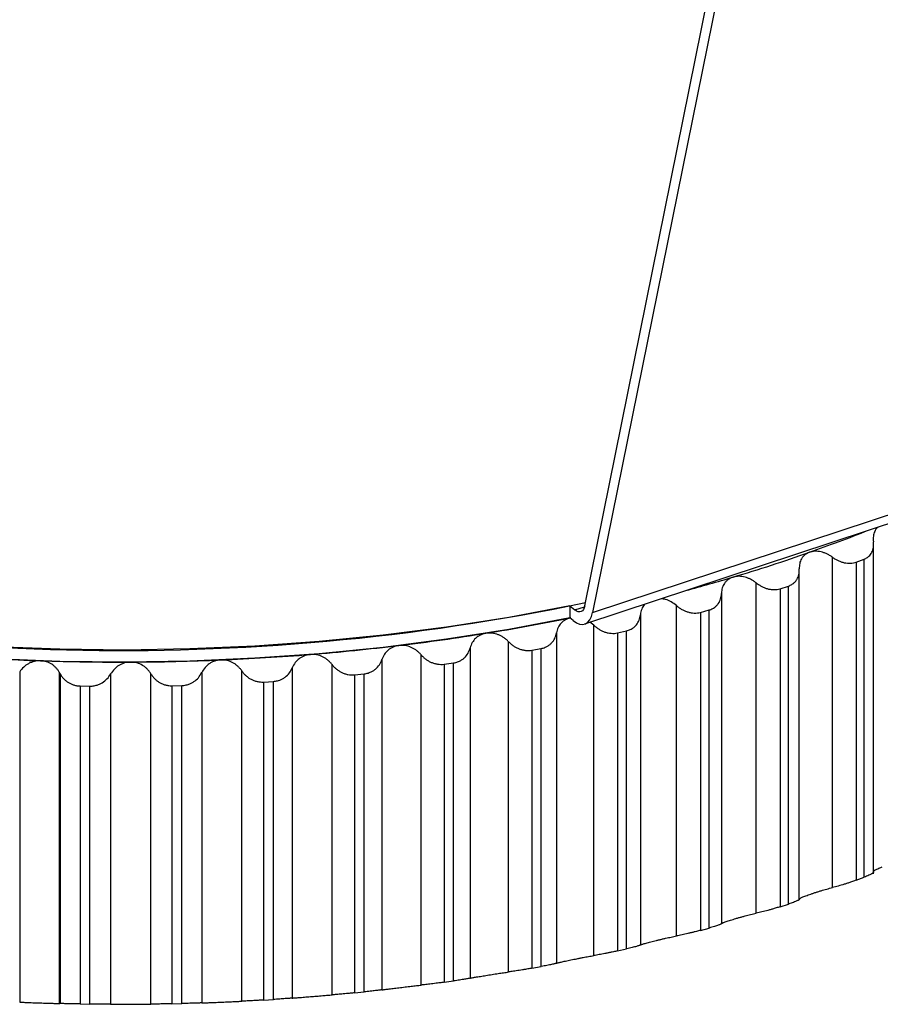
# Paper-space layout '_Trimétrica' of a CAD drawing. Header units: millimetres. Extents: x -31.7 to 30, y -20.9 to 43.5.
# Tile 4 of 7: x -2.1 to 16.2, y -20.9 to 0. Entities that reach past the tile are written whole.
import ezdxf

# ---------------------------------------------------------------- set-up
doc = ezdxf.new("R2010")
doc.units = ezdxf.units.MM

psp = doc.layouts.new('_Trimétrica')

# ---------------------------------------------------------------- linework, layer by layer
at = {"color": 7, "linetype": 'Continuous', "lineweight": 25}
for p, q in [((9.892, -12.453), (12.598, 0.918)), ((12.766, 0.784), (10.059, -12.593)), ((10.059, -12.593), (18.474, -9.811)), ((9.893, -12.836), (18.309, -10.054)), ((16.043, -18.154), (16.043, -11.117)), ((15.168, -18.448), (15.168, -11.416)), ((15.672, -11.52), (15.841, -11.456)), ((15.672, -11.52), (15.672, -18.292)), ((15.841, -18.227), (15.841, -11.456)), ((14.461, -18.716), (14.461, -11.679)), ((13.545, -18.995), (13.545, -11.963)), ((14.051, -12.086), (14.229, -12.028)), ((14.051, -12.086), (14.051, -18.858)), ((14.229, -18.8), (14.229, -12.028)), ((12.803, -12.185), (12.803, -19.217)), ((9.574, -12.45), (9.574, -12.707)), ((9.574, -12.45), (9.683, -12.538)), ((9.683, -12.538), (9.888, -12.47)), ((11.847, -19.479), (11.847, -12.446)), ((12.354, -12.589), (12.539, -12.538)), ((12.539, -19.31), (12.539, -12.538)), ((9.642, -12.762), (9.574, -12.708)), ((11.076, -12.639), (11.076, -19.672)), ((12.354, -12.589), (12.354, -19.361)), ((10.085, -12.864), (10.002, -12.8)), ((10.085, -19.896), (10.085, -12.864)), ((10.589, -13.026), (10.781, -12.982)), ((10.781, -19.754), (10.781, -12.982)), ((9.288, -13.027), (9.288, -20.06)), ((10.589, -13.026), (10.589, -19.798)), ((7.45, -13.346), (7.45, -20.378)), ((8.268, -20.246), (8.268, -13.214)), ((8.766, -13.395), (8.964, -13.358)), ((8.766, -13.395), (8.766, -20.166)), ((8.964, -20.13), (8.964, -13.358)), ((5.571, -13.594), (5.571, -20.626)), ((6.406, -20.525), (6.406, -13.493)), ((2.587, -20.868), (2.587, -13.836)), ((3.661, -13.77), (3.661, -20.802)), ((4.509, -20.733), (4.509, -13.701)), ((6.895, -13.693), (7.098, -13.664)), ((6.895, -13.693), (6.895, -20.464)), ((7.098, -20.436), (7.098, -13.664)), ((-2.145, -13.857), (-2.145, -20.889)), ((-1.301, -13.863), (-1.301, -20.918)), ((-1.289, -20.918), (-1.289, -13.885)), ((-1.276, -20.918), (-1.276, -13.908)), ((-0.207, -13.901), (-0.207, -20.934)), ((0.651, -20.93), (0.651, -13.898)), ((1.732, -13.872), (1.732, -20.905)), ((4.986, -13.919), (5.193, -13.898)), ((4.986, -13.919), (4.986, -20.691)), ((5.193, -20.67), (5.193, -13.898)), ((-0.86, -14.156), (-0.65, -14.159)), ((-0.86, -14.156), (-0.86, -20.927)), ((-0.65, -20.93), (-0.65, -14.159)), ((1.098, -14.151), (1.308, -14.146)), ((1.098, -14.151), (1.098, -20.923)), ((1.308, -20.918), (1.308, -14.146)), ((3.051, -14.072), (3.259, -14.059)), ((3.051, -14.072), (3.051, -20.844)), ((3.259, -20.831), (3.259, -14.059)), ((15.672, -18.292), (15.841, -18.227)), ((14.051, -18.858), (14.229, -18.8)), ((12.354, -19.361), (12.539, -19.31)), ((10.589, -19.798), (10.781, -19.754)), ((8.766, -20.166), (8.964, -20.13)), ((6.895, -20.464), (7.098, -20.436)), ((4.986, -20.691), (5.193, -20.67)), ((-0.86, -20.927), (-0.65, -20.93)), ((1.098, -20.923), (1.308, -20.918)), ((3.051, -20.844), (3.259, -20.831))]:
    psp.add_line(p, q, dxfattribs=at)
at = {"color": 7, "linetype": 'Continuous', "lineweight": 25, "flags": 128}
for points in [[(9.574, -12.45), (8.271, -12.695), (6.945, -12.904), (5.599, -13.077), (4.237, -13.212), (2.863, -13.31), (1.48, -13.369), (0.094, -13.391), (-1.293, -13.374), (-2.676, -13.32)], [(9.892, -12.453), (9.879, -12.496), (9.862, -12.531), (9.84, -12.557), (9.814, -12.573), (9.785, -12.579), (9.752, -12.575), (9.718, -12.561), (9.683, -12.538)], [(9.574, -12.707), (8.271, -12.952), (6.945, -13.162), (5.599, -13.334), (4.237, -13.469), (2.863, -13.567), (1.48, -13.626), (0.094, -13.648), (-1.293, -13.632), (-2.676, -13.577)], [(9.642, -12.762), (9.712, -12.809), (9.78, -12.837), (9.845, -12.845), (9.904, -12.832), (9.956, -12.799), (10, -12.748), (10.035, -12.678), (10.059, -12.593)]]:
    psp.add_lwpolyline(points, dxfattribs=at)
at = {"color": 7, "linetype": 'Continuous', "lineweight": 25}
for centre, radius, start, end in [((3.937, 19.217), 32.361, 289.3829, 291.7546), ((2.899, 22.169), 35.49, 286.6224, 289.3812), ((0.033, 34.898), 48.299, 255.4095, 281.7955), ((2.15, 24.643), 38.075, 285.0639, 286.6369), ((0.713, 30.772), 44.373, 279.172, 281.5491), ((0.35, 33.01), 46.64, 276.8748, 279.1741), ((0.134, 34.786), 48.429, 274.6343, 276.8767), ((-0.02, 36.239), 49.887, 265.8705, 268.069), ((0, 36.774), 50.422, 268.0672, 270.2501), ((0.002, 36.704), 50.352, 270.2484, 272.4333), ((0.032, 36.033), 49.681, 272.4316, 274.6361)]:
    psp.add_arc(centre, radius, start, end, dxfattribs=at)
for points, knots in [([(16.15, -10.767), (16.144, -10.771), (16.105, -10.795), (16.064, -10.864), (16.03, -10.967), (16.035, -11.044), (16.038, -11.084)], [0, 0, 0, 0, 0.0647599, 0.3807695, 0.6711294, 1, 1, 1, 1]), ([(15.841, -11.456), (15.854, -11.451), (15.878, -11.44), (15.911, -11.42), (15.945, -11.392), (15.979, -11.356), (16.017, -11.294), (16.046, -11.203), (16.041, -11.125), (16.038, -11.084)], [0, 0, 0, 0, 0.082854, 0.165927, 0.250138, 0.374253, 0.499646, 0.745169, 1, 1, 1, 1]), ([(14.677, -11.311), (14.659, -11.318), (14.624, -11.332), (14.578, -11.364), (14.537, -11.403), (14.496, -11.462), (14.461, -11.549), (14.46, -11.625), (14.46, -11.665)], [0, 0, 0, 0, 0.120675, 0.243707, 0.36983, 0.499724, 0.734306, 1, 1, 1, 1]), ([(15.168, -11.416), (15.147, -11.402), (15.108, -11.375), (15.046, -11.343), (14.985, -11.319), (14.901, -11.295), (14.793, -11.282), (14.715, -11.301), (14.677, -11.311)], [0, 0, 0, 0, 0.136995, 0.265987, 0.387199, 0.500898, 0.756604, 1, 1, 1, 1]), ([(15.168, -11.416), (15.188, -11.43), (15.227, -11.456), (15.289, -11.489), (15.353, -11.515), (15.418, -11.533), (15.484, -11.544), (15.55, -11.545), (15.614, -11.539), (15.653, -11.526), (15.672, -11.52)], [0, 0, 0, 0, 0.129306, 0.254351, 0.377086, 0.499572, 0.624384, 0.748815, 0.875527, 1, 1, 1, 1]), ([(14.229, -12.028), (14.242, -12.024), (14.268, -12.014), (14.303, -11.995), (14.34, -11.969), (14.378, -11.934), (14.422, -11.873), (14.459, -11.784), (14.46, -11.705), (14.46, -11.665)], [0, 0, 0, 0, 0.082854, 0.165927, 0.250138, 0.374253, 0.499646, 0.745169, 1, 1, 1, 1]), ([(13.052, -11.839), (13.033, -11.845), (12.996, -11.858), (12.947, -11.888), (12.902, -11.926), (12.856, -11.983), (12.813, -12.068), (12.806, -12.144), (12.803, -12.185)], [0, 0, 0, 0, 0.120675, 0.243707, 0.36983, 0.499725, 0.734306, 1, 1, 1, 1]), ([(13.545, -11.963), (13.525, -11.948), (13.487, -11.92), (13.426, -11.885), (13.366, -11.858), (13.282, -11.831), (13.173, -11.814), (13.091, -11.831), (13.052, -11.839)], [0, 0, 0, 0, 0.136996, 0.265989, 0.387201, 0.500901, 0.756605, 1, 1, 1, 1]), ([(13.545, -11.963), (13.564, -11.977), (13.601, -12.005), (13.662, -12.04), (13.725, -12.068), (13.791, -12.089), (13.858, -12.103), (13.925, -12.107), (13.991, -12.103), (14.031, -12.092), (14.051, -12.086)], [0, 0, 0, 0, 0.129306, 0.254351, 0.377086, 0.499572, 0.624385, 0.748815, 0.875527, 1, 1, 1, 1]), ([(11.847, -12.446), (11.81, -12.418), (11.739, -12.363), (11.624, -12.312), (11.551, -12.302), (11.52, -12.298)], [0, 0, 0, 0, 0.390497, 0.735385, 1, 1, 1, 1]), ([(12.539, -12.538), (12.553, -12.534), (12.58, -12.526), (12.617, -12.508), (12.657, -12.483), (12.698, -12.45), (12.748, -12.391), (12.792, -12.303), (12.799, -12.225), (12.803, -12.185)], [0, 0, 0, 0, 0.082854, 0.165927, 0.250138, 0.374253, 0.499646, 0.745169, 1, 1, 1, 1]), ([(11.177, -12.412), (11.17, -12.417), (11.135, -12.446), (11.097, -12.525), (11.083, -12.599), (11.076, -12.639)], [0, 0, 0, 0, 0.099636, 0.521821, 1, 1, 1, 1]), ([(11.847, -12.446), (11.866, -12.461), (11.902, -12.491), (11.961, -12.528), (12.023, -12.559), (12.088, -12.582), (12.155, -12.598), (12.223, -12.605), (12.291, -12.603), (12.333, -12.594), (12.354, -12.589)], [0, 0, 0, 0, 0.129306, 0.254351, 0.377086, 0.499573, 0.624385, 0.748815, 0.875527, 1, 1, 1, 1]), ([(9.597, -12.703), (9.577, -12.708), (9.537, -12.718), (9.481, -12.744), (9.43, -12.777), (9.373, -12.83), (9.317, -12.912), (9.298, -12.987), (9.288, -13.027)], [0, 0, 0, 0, 0.120675, 0.243707, 0.36983, 0.499725, 0.734306, 1, 1, 1, 1]), ([(10.781, -12.982), (10.795, -12.979), (10.823, -12.971), (10.862, -12.955), (10.905, -12.932), (10.949, -12.9), (11.004, -12.843), (11.056, -12.757), (11.069, -12.679), (11.076, -12.639)], [0, 0, 0, 0, 0.082854, 0.165927, 0.250138, 0.374253, 0.499646, 0.745169, 1, 1, 1, 1]), ([(10.085, -12.864), (10.103, -12.88), (10.137, -12.911), (10.195, -12.95), (10.255, -12.983), (10.319, -13.009), (10.386, -13.027), (10.455, -13.037), (10.523, -13.038), (10.567, -13.03), (10.589, -13.026)], [0, 0, 0, 0, 0.129306, 0.254351, 0.377086, 0.499573, 0.624385, 0.748815, 0.875527, 1, 1, 1, 1]), ([(7.786, -13.034), (7.766, -13.038), (7.724, -13.046), (7.666, -13.07), (7.612, -13.102), (7.551, -13.153), (7.487, -13.232), (7.463, -13.306), (7.45, -13.346)], [0, 0, 0, 0, 0.120675, 0.243707, 0.36983, 0.499725, 0.734306, 1, 1, 1, 1]), ([(8.268, -13.214), (8.251, -13.197), (8.218, -13.164), (8.163, -13.123), (8.107, -13.09), (8.026, -13.053), (7.917, -13.024), (7.829, -13.03), (7.786, -13.034)], [0, 0, 0, 0, 0.136996, 0.265989, 0.387201, 0.500902, 0.756606, 1, 1, 1, 1]), ([(8.964, -13.358), (8.978, -13.355), (9.007, -13.349), (9.048, -13.334), (9.093, -13.313), (9.14, -13.283), (9.2, -13.228), (9.259, -13.144), (9.278, -13.067), (9.288, -13.027)], [0, 0, 0, 0, 0.082854, 0.165927, 0.250138, 0.374253, 0.499646, 0.745169, 1, 1, 1, 1]), ([(5.933, -13.295), (5.912, -13.298), (5.869, -13.305), (5.809, -13.327), (5.752, -13.356), (5.687, -13.405), (5.617, -13.482), (5.587, -13.555), (5.571, -13.594)], [0, 0, 0, 0, 0.120675, 0.243707, 0.36983, 0.499725, 0.734306, 1, 1, 1, 1]), ([(6.406, -13.493), (6.39, -13.476), (6.359, -13.442), (6.306, -13.399), (6.252, -13.363), (6.174, -13.324), (6.066, -13.29), (5.976, -13.293), (5.933, -13.295)], [0, 0, 0, 0, 0.136996, 0.265989, 0.387202, 0.500902, 0.756606, 1, 1, 1, 1]), ([(7.098, -13.664), (7.112, -13.662), (7.142, -13.657), (7.184, -13.643), (7.231, -13.624), (7.281, -13.595), (7.346, -13.543), (7.412, -13.462), (7.437, -13.385), (7.45, -13.346)], [0, 0, 0, 0, 0.082854, 0.165927, 0.250138, 0.374253, 0.499646, 0.745169, 1, 1, 1, 1]), ([(8.268, -13.214), (8.285, -13.23), (8.317, -13.262), (8.372, -13.304), (8.431, -13.339), (8.494, -13.367), (8.561, -13.388), (8.629, -13.4), (8.699, -13.404), (8.743, -13.398), (8.766, -13.395)], [0, 0, 0, 0, 0.1293059, 0.2543511, 0.3770863, 0.4995729, 0.6243853, 0.7488156, 0.8755271, 1, 1, 1, 1]), ([(-1.701, -13.619), (-1.723, -13.62), (-1.767, -13.62), (-1.832, -13.632), (-1.897, -13.652), (-1.976, -13.689), (-2.067, -13.754), (-2.118, -13.821), (-2.145, -13.857)], [0, 0, 0, 0, 0.120675, 0.243707, 0.36983, 0.499725, 0.734306, 1, 1, 1, 1]), ([(-1.301, -13.863), (-1.312, -13.845), (-1.334, -13.81), (-1.374, -13.764), (-1.416, -13.725), (-1.481, -13.679), (-1.574, -13.633), (-1.659, -13.624), (-1.701, -13.619)], [0, 0, 0, 0, 0.135775, 0.264287, 0.385763, 0.500469, 0.755802, 1, 1, 1, 1]), ([(2.139, -13.603), (2.118, -13.605), (2.074, -13.608), (2.01, -13.625), (1.949, -13.65), (1.876, -13.693), (1.795, -13.764), (1.754, -13.835), (1.732, -13.872)], [0, 0, 0, 0, 0.120675, 0.243707, 0.36983, 0.499725, 0.734306, 1, 1, 1, 1]), ([(2.587, -13.836), (2.573, -13.817), (2.547, -13.781), (2.5, -13.735), (2.451, -13.695), (2.378, -13.65), (2.274, -13.608), (2.183, -13.604), (2.139, -13.603)], [0, 0, 0, 0, 0.136996, 0.265989, 0.387202, 0.500902, 0.756606, 1, 1, 1, 1]), ([(4.047, -13.485), (4.026, -13.488), (3.983, -13.493), (3.92, -13.512), (3.861, -13.539), (3.792, -13.585), (3.716, -13.659), (3.68, -13.731), (3.661, -13.77)], [0, 0, 0, 0, 0.120675, 0.243707, 0.36983, 0.499725, 0.734306, 1, 1, 1, 1]), ([(4.509, -13.701), (4.494, -13.683), (4.465, -13.648), (4.415, -13.603), (4.363, -13.565), (4.287, -13.523), (4.181, -13.485), (4.091, -13.485), (4.047, -13.485)], [0, 0, 0, 0, 0.136996, 0.265989, 0.387202, 0.500902, 0.756606, 1, 1, 1, 1]), ([(5.193, -13.898), (5.208, -13.896), (5.238, -13.892), (5.281, -13.881), (5.33, -13.863), (5.383, -13.836), (5.452, -13.787), (5.524, -13.708), (5.555, -13.632), (5.571, -13.594)], [0, 0, 0, 0, 0.082853, 0.165927, 0.250138, 0.374253, 0.499646, 0.745169, 1, 1, 1, 1]), ([(6.406, -13.493), (6.421, -13.51), (6.452, -13.544), (6.505, -13.587), (6.561, -13.625), (6.623, -13.655), (6.688, -13.678), (6.757, -13.693), (6.826, -13.699), (6.872, -13.695), (6.895, -13.693)], [0, 0, 0, 0, 0.129306, 0.254351, 0.377086, 0.499573, 0.624385, 0.748816, 0.875527, 1, 1, 1, 1]), ([(0.22, -13.648), (0.198, -13.649), (0.154, -13.651), (0.089, -13.665), (0.026, -13.688), (-0.05, -13.728), (-0.136, -13.796), (-0.182, -13.865), (-0.207, -13.901)], [0, 0, 0, 0, 0.120675, 0.243707, 0.36983, 0.499725, 0.734306, 1, 1, 1, 1]), ([(0.651, -13.898), (0.639, -13.879), (0.615, -13.842), (0.571, -13.793), (0.525, -13.752), (0.455, -13.704), (0.354, -13.658), (0.264, -13.651), (0.22, -13.648)], [0, 0, 0, 0, 0.136996, 0.265989, 0.387202, 0.500902, 0.756606, 1, 1, 1, 1]), ([(2.587, -13.836), (2.6, -13.854), (2.626, -13.89), (2.672, -13.937), (2.724, -13.979), (2.782, -14.014), (2.844, -14.042), (2.911, -14.062), (2.981, -14.073), (3.027, -14.072), (3.051, -14.072)], [0, 0, 0, 0, 0.129306, 0.254351, 0.377087, 0.499573, 0.624386, 0.748816, 0.875527, 1, 1, 1, 1]), ([(3.259, -14.059), (3.274, -14.058), (3.305, -14.055), (3.35, -14.045), (3.4, -14.029), (3.455, -14.005), (3.528, -13.958), (3.606, -13.882), (3.643, -13.808), (3.661, -13.77)], [0, 0, 0, 0, 0.082853, 0.165926, 0.250138, 0.374253, 0.499646, 0.745169, 1, 1, 1, 1]), ([(4.509, -13.701), (4.523, -13.718), (4.551, -13.753), (4.601, -13.799), (4.656, -13.838), (4.715, -13.871), (4.779, -13.897), (4.847, -13.914), (4.917, -13.923), (4.963, -13.92), (4.986, -13.919)], [0, 0, 0, 0, 0.129306, 0.2543512, 0.3770865, 0.4995732, 0.6243855, 0.7488157, 0.8755272, 1, 1, 1, 1]), ([(-1.276, -13.908), (-1.266, -13.926), (-1.244, -13.961), (-1.204, -14.007), (-1.159, -14.049), (-1.108, -14.084), (-1.052, -14.114), (-0.991, -14.137), (-0.927, -14.152), (-0.882, -14.154), (-0.86, -14.156)], [0, 0, 0, 0, 0.129016, 0.253994, 0.376742, 0.499162, 0.62402, 0.748579, 0.875341, 1, 1, 1, 1]), ([(-0.65, -14.159), (-0.635, -14.158), (-0.604, -14.158), (-0.558, -14.152), (-0.505, -14.14), (-0.447, -14.119), (-0.367, -14.078), (-0.278, -14.009), (-0.231, -13.938), (-0.207, -13.901)], [0, 0, 0, 0, 0.082853, 0.165926, 0.250137, 0.374253, 0.499646, 0.745169, 1, 1, 1, 1]), ([(0.651, -13.898), (0.663, -13.916), (0.686, -13.953), (0.729, -14.002), (0.778, -14.045), (0.833, -14.083), (0.894, -14.113), (0.959, -14.135), (1.028, -14.15), (1.075, -14.151), (1.098, -14.151)], [0, 0, 0, 0, 0.129306, 0.254351, 0.377087, 0.499573, 0.624386, 0.748816, 0.875527, 1, 1, 1, 1]), ([(1.308, -14.146), (1.323, -14.145), (1.354, -14.144), (1.4, -14.136), (1.451, -14.122), (1.508, -14.099), (1.584, -14.055), (1.669, -13.983), (1.711, -13.91), (1.732, -13.872)], [0, 0, 0, 0, 0.082853, 0.165926, 0.250137, 0.374253, 0.499646, 0.745169, 1, 1, 1, 1]), ([(16.038, -18.11), (16.037, -18.108), (16.034, -18.102), (16.064, -18.082), (16.123, -18.05), (16.189, -18.022), (16.222, -18.008)], [0, 0, 0, 0, 0.149426, 0.421296, 0.717785, 1, 1, 1, 1]), ([(16.039, -18.124), (16.039, -18.126), (16.042, -18.132), (16.011, -18.153), (15.947, -18.185), (15.877, -18.213), (15.841, -18.227)], [0, 0, 0, 0, 0.140416, 0.423271, 0.710586, 1, 1, 1, 1]), ([(15.672, -18.292), (15.66, -18.296), (15.634, -18.306), (15.593, -18.32), (15.544, -18.338), (15.485, -18.357), (15.397, -18.385), (15.286, -18.418), (15.208, -18.438), (15.168, -18.448)], [0, 0, 0, 0, 0.082854, 0.165927, 0.250138, 0.374253, 0.499646, 0.745169, 1, 1, 1, 1]), ([(14.46, -18.698), (14.459, -18.696), (14.458, -18.693), (14.467, -18.684), (14.483, -18.675), (14.514, -18.659), (14.572, -18.634), (14.642, -18.609), (14.677, -18.597)], [0, 0, 0, 0, 0.136996, 0.265989, 0.387201, 0.500901, 0.756605, 1, 1, 1, 1]), ([(14.677, -18.597), (14.695, -18.59), (14.732, -18.577), (14.794, -18.557), (14.859, -18.536), (14.943, -18.51), (15.051, -18.479), (15.127, -18.459), (15.168, -18.448)], [0, 0, 0, 0, 0.120675, 0.243708, 0.369831, 0.499725, 0.734306, 1, 1, 1, 1]), ([(14.051, -18.858), (14.038, -18.862), (14.012, -18.87), (13.969, -18.883), (13.918, -18.899), (13.858, -18.916), (13.77, -18.94), (13.659, -18.969), (13.583, -18.986), (13.545, -18.995)], [0, 0, 0, 0, 0.082854, 0.165927, 0.250138, 0.374253, 0.499646, 0.745169, 1, 1, 1, 1]), ([(14.46, -18.698), (14.46, -18.699), (14.461, -18.703), (14.453, -18.711), (14.436, -18.721), (14.411, -18.733), (14.378, -18.747), (14.336, -18.763), (14.287, -18.781), (14.248, -18.794), (14.229, -18.8)], [0, 0, 0, 0, 0.129306, 0.254351, 0.377086, 0.499573, 0.624385, 0.748815, 0.875527, 1, 1, 1, 1]), ([(13.052, -19.125), (13.071, -19.119), (13.11, -19.107), (13.173, -19.089), (13.239, -19.071), (13.324, -19.049), (13.432, -19.021), (13.505, -19.004), (13.545, -18.995)], [0, 0, 0, 0, 0.120675, 0.243707, 0.36983, 0.499725, 0.734306, 1, 1, 1, 1]), ([(12.803, -19.217), (12.802, -19.219), (12.8, -19.222), (12.786, -19.229), (12.765, -19.239), (12.736, -19.25), (12.699, -19.262), (12.652, -19.277), (12.6, -19.293), (12.559, -19.304), (12.539, -19.31)], [0, 0, 0, 0, 0.129306, 0.254351, 0.377086, 0.499572, 0.624385, 0.748815, 0.875527, 1, 1, 1, 1]), ([(12.803, -19.217), (12.804, -19.215), (12.806, -19.212), (12.82, -19.204), (12.84, -19.195), (12.876, -19.181), (12.941, -19.158), (13.015, -19.136), (13.052, -19.125)], [0, 0, 0, 0, 0.136996, 0.265989, 0.387201, 0.500901, 0.756605, 1, 1, 1, 1]), ([(11.355, -19.589), (11.375, -19.584), (11.416, -19.574), (11.48, -19.559), (11.547, -19.543), (11.632, -19.524), (11.738, -19.5), (11.809, -19.486), (11.847, -19.479)], [0, 0, 0, 0, 0.120675, 0.243707, 0.36983, 0.499724, 0.734306, 1, 1, 1, 1]), ([(12.354, -19.361), (12.34, -19.364), (12.312, -19.372), (12.268, -19.383), (12.216, -19.396), (12.156, -19.411), (12.067, -19.432), (11.957, -19.457), (11.884, -19.471), (11.847, -19.479)], [0, 0, 0, 0, 0.082854, 0.165927, 0.250138, 0.374253, 0.499646, 0.745169, 1, 1, 1, 1]), ([(11.076, -19.672), (11.073, -19.673), (11.068, -19.676), (11.05, -19.683), (11.024, -19.692), (10.991, -19.701), (10.949, -19.713), (10.9, -19.726), (10.844, -19.739), (10.802, -19.749), (10.781, -19.754)], [0, 0, 0, 0, 0.129306, 0.254351, 0.377086, 0.499572, 0.624384, 0.748815, 0.875527, 1, 1, 1, 1]), ([(11.076, -19.672), (11.078, -19.67), (11.084, -19.667), (11.102, -19.66), (11.126, -19.652), (11.168, -19.639), (11.239, -19.619), (11.317, -19.599), (11.355, -19.589)], [0, 0, 0, 0, 0.136995, 0.265987, 0.387199, 0.500898, 0.756604, 1, 1, 1, 1]), ([(9.597, -19.988), (9.617, -19.984), (9.659, -19.976), (9.724, -19.963), (9.792, -19.95), (9.877, -19.934), (9.981, -19.914), (10.049, -19.903), (10.085, -19.896)], [0, 0, 0, 0, 0.120675, 0.243707, 0.36983, 0.499724, 0.734306, 1, 1, 1, 1]), ([(10.589, -19.798), (10.574, -19.801), (10.546, -19.807), (10.501, -19.817), (10.448, -19.828), (10.387, -19.84), (10.298, -19.858), (10.191, -19.878), (10.121, -19.89), (10.085, -19.896)], [0, 0, 0, 0, 0.082854, 0.165927, 0.250138, 0.374253, 0.499646, 0.745169, 1, 1, 1, 1]), ([(9.288, -20.06), (9.284, -20.061), (9.276, -20.064), (9.253, -20.07), (9.223, -20.077), (9.186, -20.086), (9.141, -20.095), (9.087, -20.106), (9.029, -20.118), (8.985, -20.126), (8.964, -20.13)], [0, 0, 0, 0, 0.129306, 0.25435, 0.377085, 0.499572, 0.624384, 0.748815, 0.875527, 1, 1, 1, 1]), ([(9.288, -20.06), (9.292, -20.058), (9.301, -20.055), (9.324, -20.049), (9.352, -20.042), (9.399, -20.031), (9.476, -20.013), (9.557, -19.997), (9.597, -19.988)], [0, 0, 0, 0, 0.136995, 0.265987, 0.387199, 0.500899, 0.756604, 1, 1, 1, 1]), ([(7.45, -20.378), (7.456, -20.377), (7.467, -20.374), (7.494, -20.369), (7.526, -20.363), (7.579, -20.354), (7.661, -20.34), (7.745, -20.326), (7.786, -20.32)], [0, 0, 0, 0, 0.136995, 0.265988, 0.3872, 0.500899, 0.756605, 1, 1, 1, 1]), ([(7.786, -20.32), (7.807, -20.316), (7.85, -20.309), (7.916, -20.299), (7.983, -20.288), (8.067, -20.275), (8.169, -20.26), (8.234, -20.251), (8.268, -20.246)], [0, 0, 0, 0, 0.120675, 0.243707, 0.36983, 0.499724, 0.734306, 1, 1, 1, 1]), ([(8.766, -20.166), (8.751, -20.169), (8.722, -20.174), (8.676, -20.182), (8.622, -20.191), (8.561, -20.201), (8.473, -20.216), (8.368, -20.232), (8.302, -20.241), (8.268, -20.246)], [0, 0, 0, 0, 0.082853, 0.165927, 0.250138, 0.374253, 0.499646, 0.745169, 1, 1, 1, 1]), ([(5.933, -20.581), (5.954, -20.578), (5.997, -20.573), (6.064, -20.565), (6.131, -20.557), (6.214, -20.547), (6.313, -20.536), (6.374, -20.529), (6.406, -20.525)], [0, 0, 0, 0, 0.120675, 0.243707, 0.36983, 0.499724, 0.734306, 1, 1, 1, 1]), ([(6.895, -20.464), (6.88, -20.466), (6.85, -20.471), (6.804, -20.477), (6.75, -20.484), (6.689, -20.492), (6.602, -20.503), (6.5, -20.515), (6.438, -20.522), (6.406, -20.525)], [0, 0, 0, 0, 0.082853, 0.165927, 0.250138, 0.374253, 0.499646, 0.745169, 1, 1, 1, 1]), ([(7.45, -20.378), (7.444, -20.38), (7.433, -20.382), (7.406, -20.387), (7.372, -20.393), (7.331, -20.4), (7.282, -20.408), (7.226, -20.417), (7.164, -20.426), (7.12, -20.433), (7.098, -20.436)], [0, 0, 0, 0, 0.129305, 0.25435, 0.377085, 0.499571, 0.624384, 0.748815, 0.875527, 1, 1, 1, 1]), ([(4.047, -20.771), (4.069, -20.769), (4.112, -20.765), (4.179, -20.76), (4.245, -20.755), (4.327, -20.748), (4.422, -20.74), (4.479, -20.736), (4.509, -20.733)], [0, 0, 0, 0, 0.1206749, 0.243707, 0.3698298, 0.4997243, 0.7343057, 1, 1, 1, 1]), ([(4.986, -20.691), (4.971, -20.692), (4.941, -20.695), (4.894, -20.7), (4.84, -20.705), (4.78, -20.71), (4.695, -20.718), (4.596, -20.726), (4.538, -20.731), (4.509, -20.733)], [0, 0, 0, 0, 0.0828533, 0.1659264, 0.2501376, 0.3742529, 0.4996457, 0.7451688, 1, 1, 1, 1]), ([(5.571, -20.626), (5.564, -20.627), (5.549, -20.629), (5.518, -20.633), (5.48, -20.638), (5.435, -20.643), (5.383, -20.649), (5.324, -20.656), (5.261, -20.663), (5.215, -20.668), (5.193, -20.67)], [0, 0, 0, 0, 0.129305, 0.25435, 0.377085, 0.499571, 0.624384, 0.748815, 0.875527, 1, 1, 1, 1]), ([(5.571, -20.626), (5.578, -20.625), (5.593, -20.623), (5.624, -20.619), (5.66, -20.614), (5.717, -20.607), (5.805, -20.596), (5.891, -20.586), (5.933, -20.581)], [0, 0, 0, 0, 0.136996, 0.265988, 0.3872, 0.5009, 0.756605, 1, 1, 1, 1]), ([(-2.145, -20.889), (-2.131, -20.89), (-2.106, -20.89), (-2.06, -20.892), (-2.011, -20.894), (-1.939, -20.897), (-1.835, -20.901), (-1.745, -20.904), (-1.701, -20.905)], [0, 0, 0, 0, 0.136996, 0.265989, 0.387201, 0.500901, 0.756606, 1, 1, 1, 1]), ([(-1.701, -20.905), (-1.68, -20.906), (-1.639, -20.907), (-1.578, -20.909), (-1.519, -20.911), (-1.448, -20.913), (-1.367, -20.916), (-1.324, -20.917), (-1.301, -20.918)], [0, 0, 0, 0, 0.121103, 0.24433, 0.370349, 0.499783, 0.7358, 1, 1, 1, 1]), ([(-0.86, -20.927), (-0.882, -20.927), (-0.926, -20.926), (-0.99, -20.925), (-1.051, -20.924), (-1.126, -20.922), (-1.209, -20.92), (-1.254, -20.919), (-1.276, -20.918)], [0, 0, 0, 0, 0.124391, 0.250273, 0.374423, 0.499656, 0.745325, 1, 1, 1, 1]), ([(-0.207, -20.934), (-0.218, -20.934), (-0.241, -20.934), (-0.284, -20.934), (-0.332, -20.933), (-0.386, -20.933), (-0.446, -20.932), (-0.512, -20.932), (-0.58, -20.931), (-0.627, -20.931), (-0.65, -20.93)], [0, 0, 0, 0, 0.129306, 0.254351, 0.377086, 0.499572, 0.624385, 0.748815, 0.875527, 1, 1, 1, 1]), ([(-0.207, -20.934), (-0.195, -20.934), (-0.172, -20.934), (-0.129, -20.934), (-0.083, -20.934), (-0.014, -20.934), (0.086, -20.934), (0.176, -20.934), (0.22, -20.934)], [0, 0, 0, 0, 0.136996, 0.265989, 0.387201, 0.500901, 0.756605, 1, 1, 1, 1]), ([(0.22, -20.934), (0.242, -20.933), (0.286, -20.933), (0.351, -20.933), (0.415, -20.932), (0.491, -20.932), (0.578, -20.931), (0.626, -20.93), (0.651, -20.93)], [0, 0, 0, 0, 0.120675, 0.243707, 0.36983, 0.499724, 0.734306, 1, 1, 1, 1]), ([(1.098, -20.923), (1.083, -20.923), (1.052, -20.924), (1.006, -20.925), (0.953, -20.926), (0.894, -20.927), (0.814, -20.928), (0.724, -20.929), (0.675, -20.93), (0.651, -20.93)], [0, 0, 0, 0, 0.082853, 0.165926, 0.250137, 0.374253, 0.499646, 0.745169, 1, 1, 1, 1]), ([(1.732, -20.905), (1.722, -20.905), (1.702, -20.906), (1.663, -20.907), (1.618, -20.909), (1.566, -20.91), (1.509, -20.912), (1.445, -20.914), (1.378, -20.916), (1.331, -20.917), (1.308, -20.918)], [0, 0, 0, 0, 0.129306, 0.254351, 0.377086, 0.499572, 0.624384, 0.748815, 0.875527, 1, 1, 1, 1]), ([(1.732, -20.905), (1.742, -20.904), (1.763, -20.904), (1.802, -20.902), (1.845, -20.9), (1.91, -20.898), (2.006, -20.894), (2.096, -20.89), (2.139, -20.889)], [0, 0, 0, 0, 0.136996, 0.265989, 0.387201, 0.500901, 0.756605, 1, 1, 1, 1]), ([(2.139, -20.889), (2.161, -20.888), (2.205, -20.886), (2.271, -20.883), (2.336, -20.88), (2.415, -20.876), (2.507, -20.872), (2.559, -20.87), (2.587, -20.868)], [0, 0, 0, 0, 0.120675, 0.243707, 0.36983, 0.499724, 0.734306, 1, 1, 1, 1]), ([(3.051, -20.844), (3.035, -20.845), (3.004, -20.846), (2.958, -20.849), (2.905, -20.852), (2.845, -20.855), (2.762, -20.86), (2.667, -20.865), (2.614, -20.867), (2.587, -20.868)], [0, 0, 0, 0, 0.082853, 0.165926, 0.250137, 0.374253, 0.499646, 0.745169, 1, 1, 1, 1]), ([(3.661, -20.802), (3.653, -20.803), (3.635, -20.804), (3.6, -20.807), (3.559, -20.81), (3.51, -20.814), (3.455, -20.818), (3.394, -20.822), (3.328, -20.826), (3.282, -20.829), (3.259, -20.831)], [0, 0, 0, 0, 0.129306, 0.25435, 0.377085, 0.499572, 0.624384, 0.748815, 0.875527, 1, 1, 1, 1]), ([(3.661, -20.802), (3.67, -20.801), (3.688, -20.8), (3.723, -20.797), (3.763, -20.794), (3.824, -20.789), (3.916, -20.781), (4.004, -20.774), (4.047, -20.771)], [0, 0, 0, 0, 0.136996, 0.265988, 0.387201, 0.5009, 0.756605, 1, 1, 1, 1])]:
    psp.add_open_spline(points, degree=3, knots=knots, dxfattribs=at)
for points in [[(-1.289, -13.885), (-1.293, -13.878), (-1.297, -13.87), (-1.301, -13.863)], [(-1.289, -13.885), (-1.285, -13.893), (-1.281, -13.901), (-1.276, -13.908)], [(-1.301, -20.918), (-1.297, -20.918), (-1.293, -20.918), (-1.289, -20.918)], [(-1.276, -20.918), (-1.281, -20.918), (-1.285, -20.918), (-1.289, -20.918)]]:
    psp.add_open_spline(points, degree=3, dxfattribs=at)

doc.saveas('drawing.dxf')
